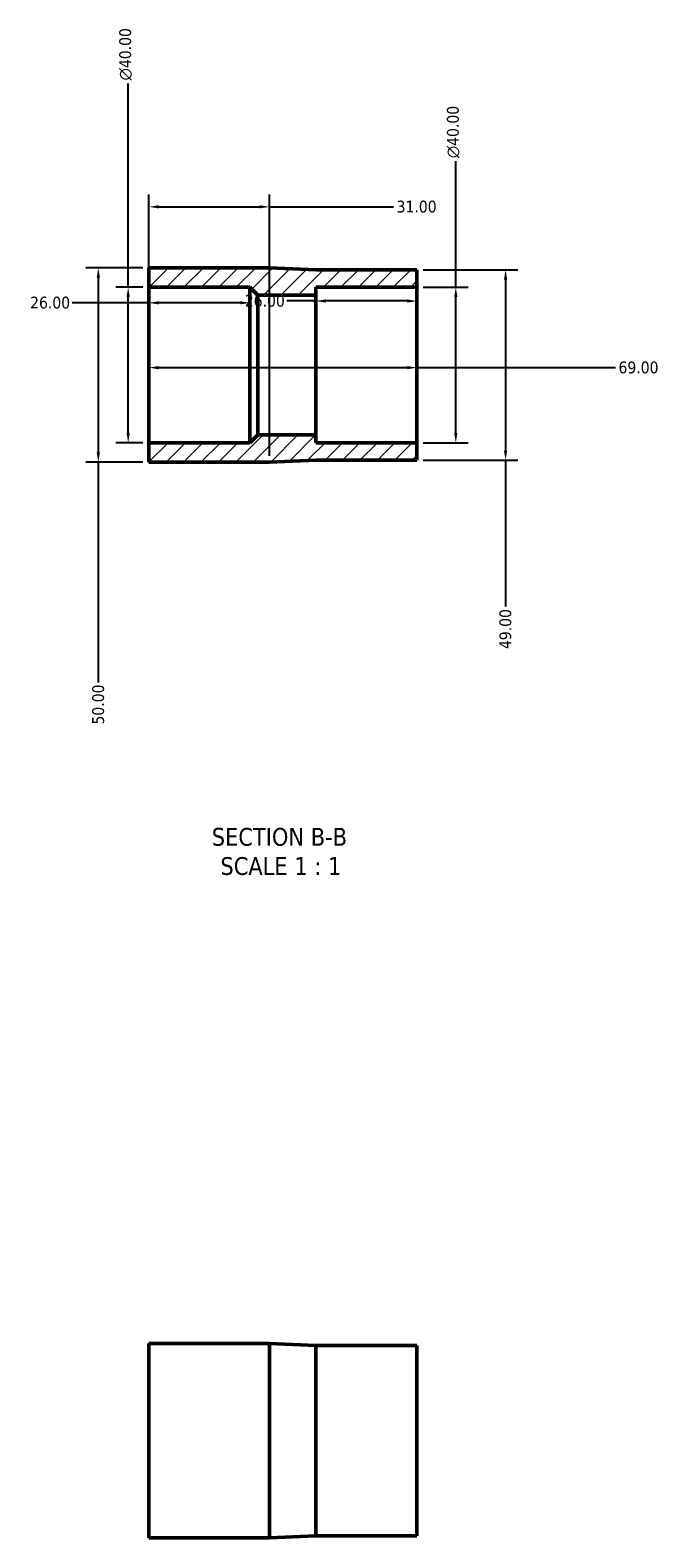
# Model space of a CAD drawing. Header units: millimetres. Extents: x 0 to 901, y -28 to 1052.
# Tile 2 of 3: x 354 to 516, y 664 to 1052. Entities that reach past the tile are written whole.
import ezdxf

# ---------------------------------------------------------------- set-up
doc = ezdxf.new("R2010")
doc.units = ezdxf.units.MM
for name, color, linetype, lineweight in [('Dimension (ANSI)', 7, 'Continuous', 25), ('Hatch (ANSI)', 7, 'Continuous', 18), ('Symbol (ANSI)', 7, 'Continuous', 25), ('Visible (ANSI)', 7, 'Continuous', 50)]:
    doc.layers.add(name, color=color, linetype=linetype, lineweight=lineweight)
doc.styles.add('Label Text (ANSI)', font='tahoma.ttf')
doc.styles.add('Note Text (ANSI)', font='tahoma.ttf')
doc.dimstyles.new('Default - mm (ANSI)', dxfattribs={"dimtxt": 3.048, "dimasz": 2.5, "dimexe": 3.175, "dimexo": 1.6002, "dimgap": 0.8, "dimtad": 0, "dimtoh": 1, "dimrnd": 1e-08, "dimzin": 4, "dimdsep": 46, "dimtxsty": 'Note Text (ANSI)', "dimcen": 0.09, "dimdle": 10, "dimclrd": 256, "dimclre": 256, "dimclrt": 256, "dimadec": 1, "dimazin": 1, "dimtfac": 1, "dimtofl": 0, "dimtmove": 0, "dimatfit": 3, "dimfxl": 1, "dimtolj": 1, "dimtzin": 4, "dimlwd": -1, "dimlwe": -1, "dimarcsym": 0})

# ---------------------------------------------------------------- blocks, each defined once
blk = doc.blocks.new('*D7')
at = {"layer": 'Defpoints', "color": 0, "transparency": 16777216}
for p in [(384.53, 966.23), (453.53, 966.23), (453.53, 965.56)]:
    blk.add_point(p, dxfattribs=at)
at = {"layer": 'Dimension (ANSI)', "transparency": 16777216}
for p, q in [((387.03, 965.56), (451.03, 965.56)), ((453.53, 965.56), (504.61, 965.56))]:
    blk.add_line(p, q, dxfattribs=at)
for points in [[(387.03, 965.97), (387.03, 965.14), (384.53, 965.56)], [(451.03, 965.97), (451.03, 965.14), (453.53, 965.56)]]:
    blk.add_solid(points, dxfattribs=at)
at = {"layer": 'Dimension (ANSI)', "transparency": 16777216, "insert": (505.41, 967.14), "char_height": 3.048, "attachment_point": 1, "style": 'Note Text (ANSI)'}
blk.add_mtext('\\A1;69.00', dxfattribs=at)
blk = doc.blocks.new('*D8')
at = {"layer": 'Defpoints', "color": 0, "transparency": 16777216}
for p in [(427.53, 982.71), (427.53, 966.23), (453.53, 966.23)]:
    blk.add_point(p, dxfattribs=at)
at = {"layer": 'Dimension (ANSI)', "transparency": 16777216}
for p, q in [((427.53, 982.71), (420.04, 982.71)), ((451.03, 982.71), (430.03, 982.71))]:
    blk.add_line(p, q, dxfattribs=at)
for points in [[(430.03, 983.12), (430.03, 982.29), (427.53, 982.71)], [(451.03, 983.12), (451.03, 982.29), (453.53, 982.71)]]:
    blk.add_solid(points, dxfattribs=at)
at = {"layer": 'Dimension (ANSI)', "transparency": 16777216, "insert": (409.21, 984.3), "char_height": 3.048, "attachment_point": 1, "style": 'Note Text (ANSI)'}
blk.add_mtext('\\A1;26.00', dxfattribs=at)
blk = doc.blocks.new('*D9')
at = {"layer": 'Defpoints', "color": 0, "transparency": 16777216}
for p in [(384.53, 982.23), (384.53, 966.23), (410.53, 966.23)]:
    blk.add_point(p, dxfattribs=at)
at = {"layer": 'Dimension (ANSI)', "transparency": 16777216}
for p, q in [((384.53, 982.23), (364.77, 982.23)), ((408.03, 982.23), (387.03, 982.23))]:
    blk.add_line(p, q, dxfattribs=at)
for points in [[(387.03, 982.65), (387.03, 981.82), (384.53, 982.23)], [(408.03, 982.65), (408.03, 981.82), (410.53, 982.23)]]:
    blk.add_solid(points, dxfattribs=at)
at = {"layer": 'Dimension (ANSI)', "transparency": 16777216, "insert": (353.94, 983.82), "char_height": 3.048, "attachment_point": 1, "style": 'Note Text (ANSI)'}
blk.add_mtext('\\A1;26.00', dxfattribs=at)
blk = doc.blocks.new('*D10')
at = {"layer": 'Defpoints', "color": 0, "transparency": 16777216}
for p in [(453.53, 986.23), (463.53, 986.23), (453.53, 946.23)]:
    blk.add_point(p, dxfattribs=at)
at = {"layer": 'Dimension (ANSI)', "transparency": 16777216}
for p, q in [((463.53, 986.23), (463.53, 1018.66)), ((455.13, 986.23), (466.71, 986.23)), ((463.53, 948.73), (463.53, 983.73)), ((455.13, 946.23), (466.71, 946.23))]:
    blk.add_line(p, q, dxfattribs=at)
for points in [[(463.11, 983.73), (463.95, 983.73), (463.53, 986.23)], [(463.11, 948.73), (463.95, 948.73), (463.53, 946.23)]]:
    blk.add_solid(points, dxfattribs=at)
at = {"layer": 'Dimension (ANSI)', "transparency": 16777216, "insert": (461.24, 1019.46), "char_height": 3.048, "attachment_point": 1, "rotation": 90, "style": 'Note Text (ANSI)'}
blk.add_mtext('\\A1;\\fAIGDT|b0|i0;\\H3.0480;\\ln\\fTahoma|b0|i0;\\H3.0480;40.00', dxfattribs=at)
blk = doc.blocks.new('*D11')
at = {"layer": 'Defpoints', "color": 0, "transparency": 16777216}
for p in [(453.53, 990.73), (453.53, 941.73), (476.34, 941.73)]:
    blk.add_point(p, dxfattribs=at)
at = {"layer": 'Dimension (ANSI)', "transparency": 16777216}
for p, q in [((455.13, 990.73), (479.52, 990.73)), ((476.34, 988.23), (476.34, 944.23)), ((455.13, 941.73), (479.52, 941.73)), ((476.34, 941.73), (476.34, 904.12))]:
    blk.add_line(p, q, dxfattribs=at)
for points in [[(475.92, 988.23), (476.76, 988.23), (476.34, 990.73)], [(475.92, 944.23), (476.76, 944.23), (476.34, 941.73)]]:
    blk.add_solid(points, dxfattribs=at)
at = {"layer": 'Dimension (ANSI)', "transparency": 16777216, "insert": (474.75, 893.15), "char_height": 3.048, "attachment_point": 1, "rotation": 90, "style": 'Note Text (ANSI)'}
blk.add_mtext('\\A1;49.00', dxfattribs=at)
blk = doc.blocks.new('*D12')
at = {"layer": 'Defpoints', "color": 0, "transparency": 16777216}
for p in [(379.18, 986.23), (384.53, 986.23), (384.53, 946.23)]:
    blk.add_point(p, dxfattribs=at)
at = {"layer": 'Dimension (ANSI)', "transparency": 16777216}
for p, q in [((379.18, 986.23), (379.18, 1038.66)), ((382.93, 986.23), (376, 986.23)), ((379.18, 948.73), (379.18, 983.73)), ((382.93, 946.23), (376, 946.23))]:
    blk.add_line(p, q, dxfattribs=at)
for points in [[(378.76, 983.73), (379.59, 983.73), (379.18, 986.23)], [(378.76, 948.73), (379.59, 948.73), (379.18, 946.23)]]:
    blk.add_solid(points, dxfattribs=at)
at = {"layer": 'Dimension (ANSI)', "transparency": 16777216, "insert": (376.88, 1039.46), "char_height": 3.048, "attachment_point": 1, "rotation": 90, "style": 'Note Text (ANSI)'}
blk.add_mtext('\\A1;\\fAIGDT|b0|i0;\\H3.0480;\\ln\\fTahoma|b0|i0;\\H3.0480;40.00', dxfattribs=at)
blk = doc.blocks.new('*D13')
at = {"layer": 'Defpoints', "color": 0, "transparency": 16777216}
for p in [(384.53, 991.23), (371.49, 941.23), (384.53, 941.23)]:
    blk.add_point(p, dxfattribs=at)
at = {"layer": 'Dimension (ANSI)', "transparency": 16777216}
for p, q in [((382.93, 991.23), (368.32, 991.23)), ((371.49, 988.73), (371.49, 943.73)), ((382.93, 941.23), (368.32, 941.23)), ((371.49, 941.23), (371.49, 884.53))]:
    blk.add_line(p, q, dxfattribs=at)
for points in [[(371.08, 988.73), (371.91, 988.73), (371.49, 991.23)], [(371.08, 943.73), (371.91, 943.73), (371.49, 941.23)]]:
    blk.add_solid(points, dxfattribs=at)
at = {"layer": 'Dimension (ANSI)', "transparency": 16777216, "insert": (369.91, 873.73), "char_height": 3.048, "attachment_point": 1, "rotation": 90, "style": 'Note Text (ANSI)'}
blk.add_mtext('\\A1;50.00', dxfattribs=at)
blk = doc.blocks.new('*D14')
at = {"layer": 'Defpoints', "color": 0, "transparency": 16777216}
for p in [(415.53, 1006.93), (384.53, 986.23), (415.53, 941.23)]:
    blk.add_point(p, dxfattribs=at)
at = {"layer": 'Dimension (ANSI)', "transparency": 16777216}
for p, q in [((384.53, 987.83), (384.53, 1010.11)), ((415.53, 942.83), (415.53, 1010.11)), ((387.03, 1006.93), (413.03, 1006.93)), ((415.53, 1006.93), (447.49, 1006.93))]:
    blk.add_line(p, q, dxfattribs=at)
for points in [[(387.03, 1007.35), (387.03, 1006.52), (384.53, 1006.93)], [(413.03, 1007.35), (413.03, 1006.52), (415.53, 1006.93)]]:
    blk.add_solid(points, dxfattribs=at)
at = {"layer": 'Dimension (ANSI)', "transparency": 16777216, "insert": (448.29, 1008.52), "char_height": 3.048, "attachment_point": 1, "style": 'Note Text (ANSI)'}
blk.add_mtext('\\A1;31.00', dxfattribs=at)

msp = doc.modelspace()

# ---------------------------------------------------------------- hatches: boundary and pattern name
at = {"layer": 'Hatch (ANSI)'}
h = msp.add_hatch(dxfattribs=at)
h.set_pattern_fill('ANSI31', color=256, scale=25.4, style=0)
h.set_pattern_definition([(45, (0, 0), (-2.245064, 2.245064), [])])
h.paths.add_polyline_path([(453.531, 941.734), (453.531, 946.234), (427.531, 946.234), (427.531, 948.234), (412.531, 948.234), (410.531, 946.234), (384.531, 946.234), (384.531, 941.234), (415.531, 941.234), (427.531, 941.734)])
h.paths.add_polyline_path([(453.531, 986.234), (453.531, 990.734), (427.531, 990.734), (415.531, 991.234), (384.531, 991.234), (384.531, 986.234), (410.531, 986.234), (412.531, 984.234), (427.531, 984.234), (427.531, 986.234)])

# ---------------------------------------------------------------- linework, layer by layer
at = {"layer": 'Visible (ANSI)'}
for p, q in [((415.531, 991.234), (384.531, 991.234)), ((384.531, 991.234), (384.531, 986.234)), ((427.531, 990.734), (415.531, 991.234)), ((453.531, 990.734), (427.531, 990.734)), ((453.531, 986.234), (453.531, 990.734)), ((384.531, 986.234), (410.531, 986.234)), ((384.531, 986.234), (384.531, 946.234)), ((410.531, 986.234), (412.531, 984.234)), ((410.531, 986.234), (410.531, 946.234)), ((427.531, 984.234), (427.531, 986.234)), ((427.531, 986.234), (453.531, 986.234)), ((453.531, 986.234), (453.531, 946.234)), ((412.531, 984.234), (427.531, 984.234)), ((412.531, 984.234), (412.531, 948.234)), ((427.531, 984.234), (427.531, 948.234)), ((412.531, 948.234), (410.531, 946.234)), ((427.531, 948.234), (412.531, 948.234)), ((427.531, 946.234), (427.531, 948.234)), ((410.531, 946.234), (384.531, 946.234)), ((384.531, 946.234), (384.531, 941.234)), ((453.531, 946.234), (427.531, 946.234)), ((453.531, 941.734), (453.531, 946.234)), ((384.531, 941.234), (415.531, 941.234)), ((415.531, 941.234), (427.531, 941.734)), ((427.531, 941.734), (453.531, 941.734)), ((384.531, 714.482), (384.531, 664.482)), ((415.531, 714.482), (384.531, 714.482)), ((415.531, 714.482), (415.531, 664.482)), ((427.531, 713.982), (415.531, 714.482)), ((427.531, 713.982), (427.531, 664.982)), ((453.531, 713.982), (427.531, 713.982)), ((453.531, 713.982), (453.531, 664.982)), ((415.531, 664.482), (384.531, 664.482)), ((427.531, 664.982), (415.531, 664.482)), ((453.531, 664.982), (427.531, 664.982))]:
    msp.add_line(p, q, dxfattribs=at)

# ---------------------------------------------------------------- texts
at = {"layer": 'Symbol (ANSI)', "char_height": 4.572, "attachment_point": 7, "style": 'Label Text (ANSI)'}
for s, insert in [('SECTION B-B', (400.703, 842.47)), ('SCALE 1 : 1', (402.926, 834.957))]:
    msp.add_mtext(s, dxfattribs=dict(at, insert=insert))

# ---------------------------------------------------------------- dimensions: what is measured, and where the dimension line sits
at = {"layer": 'Dimension (ANSI)'}
for base, p1, p2, picture, middle in [((379.175, 986.234), (384.531, 946.234), (384.531, 986.234), '*D12', (379.175, 1046.234)), ((463.531, 986.234), (453.531, 946.234), (453.531, 986.234), '*D10', (463.531, 1026.234))]:
    dim = msp.add_linear_dim(base=base, p1=p1, p2=p2, angle=90, text='\\fAIGDT|b0|i0;\\H3.0480;\\ln\\fTahoma|b0|i0;\\H3.0480;<>', dimstyle='Default - mm (ANSI)', override={"dimtoh": 0, "dimdec": 2, "dimtp": 0, "dimtm": 0, "dimtdec": 2, "dimatfit": 2}, dxfattribs=at)
    dim.commit()
    dim.dimension.update_dxf_attribs({"geometry": picture, "text_midpoint": middle, "dimtype": 160})
for base, p1, p2, override, picture, middle in [((415.531, 1006.935), (384.531, 986.234), (415.531, 941.234), {"dimtoh": 0, "dimdec": 2, "dimtp": 0, "dimtm": 0, "dimtdec": 2, "dimatfit": 2}, '*D14', (453.318, 1006.935)), ((384.531, 982.234), (410.531, 966.234), (384.531, 966.234), {"dimtoh": 0, "dimdec": 2, "dimse1": 1, "dimse2": 1, "dimtp": 0, "dimtm": 0, "dimtdec": 2, "dimatfit": 2}, '*D9', (358.957, 982.234)), ((427.531, 982.708), (453.531, 966.234), (427.531, 966.234), {"dimtoh": 0, "dimdec": 2, "dimse1": 1, "dimse2": 1, "dimtp": 0, "dimtm": 0, "dimtdec": 2, "dimatfit": 2}, '*D8', (414.22, 982.708)), ((453.531, 965.558), (384.531, 966.234), (453.531, 966.234), {"dimtoh": 0, "dimdec": 2, "dimse1": 1, "dimse2": 1, "dimtp": 0, "dimtm": 0, "dimtdec": 2, "dimatfit": 2}, '*D7', (510.455, 965.558))]:
    dim = msp.add_linear_dim(base=base, p1=p1, p2=p2, dimstyle='Default - mm (ANSI)', override=override, dxfattribs=at)
    dim.commit()
    dim.dimension.update_dxf_attribs({"geometry": picture, "text_midpoint": middle, "dimtype": 160})
for base, p1, p2, picture, middle in [((371.494, 941.234), (384.531, 991.234), (384.531, 941.234), '*D13', (371.494, 878.734)), ((476.34, 941.734), (453.531, 990.734), (453.531, 941.734), '*D11', (476.34, 898.234))]:
    dim = msp.add_linear_dim(base=base, p1=p1, p2=p2, angle=90, dimstyle='Default - mm (ANSI)', override={"dimtoh": 0, "dimdec": 2, "dimtp": 0, "dimtm": 0, "dimtdec": 2, "dimatfit": 2}, dxfattribs=at)
    dim.commit()
    dim.dimension.update_dxf_attribs({"geometry": picture, "text_midpoint": middle, "dimtype": 160})

doc.saveas('drawing.dxf')
